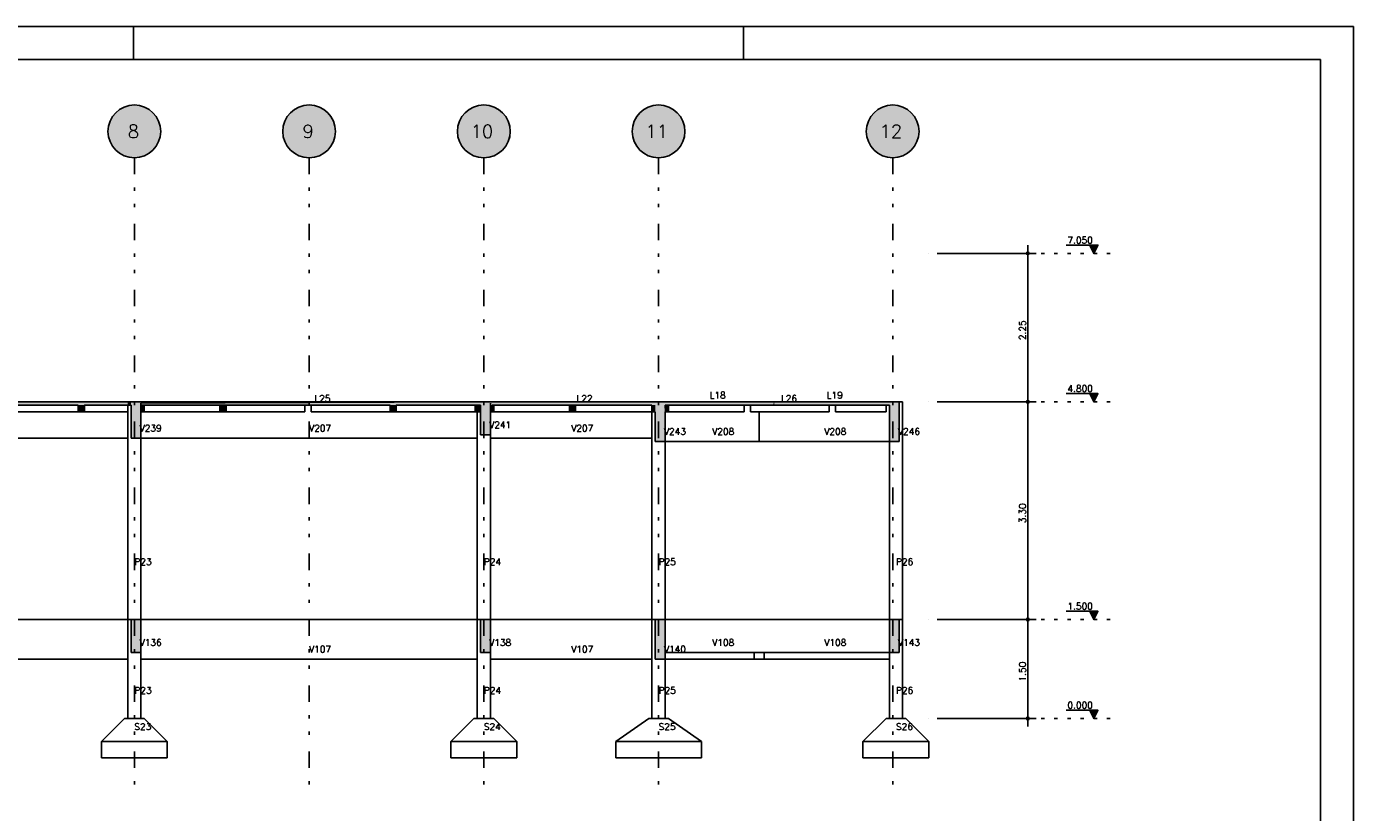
# Model space of a CAD drawing. Extents: x 0 to 84.1, y 0 to 59.4.
# Tile 8 of 8: x 43.9 to 84.1, y 35.6 to 59.4. Entities that reach past the tile are written whole.
import ezdxf

# ---------------------------------------------------------------- set-up
doc = ezdxf.new("R2010")
doc.units = 0
doc.linetypes.add('ESTILO_TQS_0002', pattern=[0.4, 0.1, -0.3])
doc.linetypes.add('ESTILO_TQS_0004', pattern=[2, 0.5, -0.4, 0.1, -0.4, 0.1, -0.5])
for name, color, linetype in [('1', 1, 'CONTINUOUS'), ('2', 2, 'CONTINUOUS'), ('6', 6, 'CONTINUOUS')]:
    doc.layers.add(name, color=color, linetype=linetype)
doc.styles.get("Standard").update_dxf_attribs({"font": 'ROMANS.SHX'})

msp = doc.modelspace()

# ---------------------------------------------------------------- linework, layer by layer
at = {"layer": '1', "linetype": 'ESTILO_TQS_0004'}
for p, q in [((47.124223, 55.421611), (47.124223, 36.42161)), ((52.424223, 55.421611), (52.424223, 36.42161)), ((57.724223, 55.421611), (57.724223, 36.42161)), ((63.024223, 55.421611), (63.024223, 36.42161)), ((70.124223, 55.421611), (70.124223, 36.42161))]:
    msp.add_line(p, q, dxfattribs=at)
at = {"layer": '1', "linetype": 'CONTINUOUS'}
for p, q in [((74.224223, 47.77161), (74.224223, 52.77161)), ((76.349223, 52.771611), (75.389223, 52.771611)), ((76.224223, 52.52161), (76.099223, 52.771611)), ((76.110371, 52.749314), (76.338075, 52.749314)), ((76.121519, 52.727019), (76.326927, 52.727019)), ((76.224223, 52.52161), (76.349223, 52.771611)), ((71.224223, 52.52161), (71.224223, 52.52161)), ((71.474223, 52.52161), (74.474223, 52.52161)), ((76.132667, 52.704723), (76.31578, 52.704723)), ((76.143814, 52.682427), (76.304632, 52.682427)), ((76.154962, 52.660132), (76.293484, 52.660131)), ((76.16611, 52.637836), (76.282336, 52.637836)), ((76.177258, 52.61554), (76.271189, 52.61554)), ((76.188406, 52.593244), (76.260041, 52.593244)), ((76.199554, 52.570948), (76.248893, 52.570948)), ((76.210701, 52.548653), (76.237744, 52.548653)), ((71.224223, 48.02161), (71.224223, 48.02161)), ((71.224223, 48.02161), (71.224223, 48.02161)), ((71.474223, 48.02161), (74.474223, 48.02161)), ((71.474223, 48.02161), (74.474223, 48.02161)), ((74.224223, 41.17161), (74.224223, 48.27161)), ((76.349223, 48.271611), (75.389223, 48.271611)), ((76.224223, 48.02161), (76.099223, 48.271611)), ((76.110371, 48.249314), (76.338075, 48.249314)), ((76.121519, 48.227019), (76.326927, 48.227019)), ((76.132667, 48.204723), (76.31578, 48.204723)), ((76.143814, 48.182427), (76.304632, 48.182427)), ((76.154962, 48.160132), (76.293484, 48.160131)), ((76.16611, 48.137836), (76.282336, 48.137836)), ((76.177258, 48.11554), (76.271189, 48.11554)), ((76.188406, 48.093244), (76.260041, 48.093244)), ((76.199554, 48.070948), (76.248893, 48.070948)), ((76.210701, 48.048653), (76.237744, 48.048653)), ((76.224223, 48.02161), (76.349223, 48.271611)), ((74.224223, 38.17161), (74.224223, 41.67161)), ((76.349223, 41.67161), (75.389223, 41.67161)), ((76.224223, 41.42161), (76.099223, 41.67161)), ((76.110371, 41.649314), (76.338075, 41.649314)), ((76.121519, 41.627018), (76.326927, 41.627018)), ((76.132667, 41.604723), (76.31578, 41.604723)), ((76.143814, 41.582427), (76.304632, 41.582427)), ((76.154962, 41.560132), (76.293484, 41.560131)), ((76.16611, 41.537836), (76.282336, 41.537836)), ((76.177258, 41.51554), (76.271189, 41.51554)), ((76.188406, 41.493243), (76.260041, 41.493244)), ((76.199554, 41.470948), (76.248893, 41.470948)), ((76.224223, 41.42161), (76.349223, 41.67161)), ((71.224223, 41.42161), (71.224223, 41.42161)), ((71.224223, 41.42161), (71.224223, 41.42161)), ((71.474223, 41.42161), (74.474223, 41.42161)), ((71.474223, 41.42161), (74.474223, 41.42161)), ((76.210701, 41.448653), (76.237744, 41.448653)), ((76.349223, 38.67161), (75.389223, 38.67161)), ((76.224223, 38.42161), (76.099223, 38.67161)), ((76.110371, 38.649314), (76.338075, 38.649314)), ((76.224223, 38.42161), (76.349223, 38.67161)), ((71.224223, 38.42161), (71.224223, 38.42161)), ((71.474223, 38.42161), (74.474223, 38.42161)), ((76.121519, 38.627018), (76.326927, 38.627018)), ((76.132667, 38.604723), (76.31578, 38.604723)), ((76.143814, 38.582427), (76.304632, 38.582427)), ((76.154962, 38.560132), (76.293484, 38.560131)), ((76.16611, 38.537836), (76.282336, 38.537836)), ((76.177258, 38.51554), (76.271189, 38.51554)), ((76.188406, 38.493243), (76.260041, 38.493244)), ((76.199554, 38.470948), (76.248893, 38.470948)), ((76.210701, 38.448653), (76.237744, 38.448653))]:
    msp.add_line(p, q, dxfattribs=at)
at = {"layer": '1', "linetype": 'ESTILO_TQS_0002'}
for p, q in [((74.224223, 52.52161), (76.824223, 52.52161)), ((74.224223, 48.02161), (76.824223, 48.02161)), ((74.224223, 41.42161), (76.824223, 41.42161)), ((74.224223, 38.42161), (76.824223, 38.42161))]:
    msp.add_line(p, q, dxfattribs=at)
at = {"layer": '1', "linetype": 'CONTINUOUS'}
for points in [[(76.099223, 52.771611), (76.224223, 52.52161), (76.349223, 52.771611), (76.099223, 52.771611)], [(76.099223, 48.271611), (76.224223, 48.02161), (76.349223, 48.271611), (76.099223, 48.271611)], [(76.099223, 41.67161), (76.224223, 41.42161), (76.349223, 41.67161), (76.099223, 41.67161)], [(76.099223, 38.67161), (76.224223, 38.42161), (76.349223, 38.67161), (76.099223, 38.67161)]]:
    msp.add_lwpolyline(points, dxfattribs=at)
for centre, radius in [((74.224223, 52.52161), 0.04), ((74.224223, 52.52161), 0.02), ((74.224223, 48.02161), 0.04), ((74.224223, 48.02161), 0.04), ((74.224223, 48.02161), 0.02), ((74.224223, 48.02161), 0.02), ((74.224223, 41.42161), 0.04), ((74.224223, 41.42161), 0.04), ((74.224223, 41.42161), 0.02), ((74.224223, 41.42161), 0.02), ((74.224223, 38.42161), 0.04), ((74.224223, 38.42161), 0.02)]:
    msp.add_circle(centre, radius, dxfattribs=at)
for points in [[(47.924223, 56.221611), (46.57818, 56.806279), (46.503654, 56.726481)], [(47.924223, 56.221611), (46.662879, 56.875186), (46.57818, 56.806279)], [(47.924223, 56.221611), (46.756171, 56.931919), (46.662879, 56.875186)], [(47.924223, 56.221611), (46.856319, 56.975419), (46.756171, 56.931919)], [(47.924223, 56.221611), (46.961458, 57.004878), (46.856319, 56.975419)], [(47.924223, 56.221611), (47.069629, 57.019746), (46.961458, 57.004878)], [(47.924223, 56.221611), (47.178817, 57.019746), (47.069629, 57.019746)], [(47.924223, 56.221611), (47.286988, 57.004878), (47.178817, 57.019746)], [(47.924223, 56.221611), (47.392127, 56.975419), (47.286988, 57.004878)], [(47.924223, 56.221611), (47.492275, 56.931919), (47.392127, 56.975419)], [(47.924223, 56.221611), (47.585567, 56.875186), (47.492275, 56.931919)], [(47.924223, 56.221611), (47.670265, 56.806279), (47.585567, 56.875186)], [(47.924223, 56.221611), (47.744792, 56.726481), (47.670265, 56.806279)], [(53.224223, 56.221611), (51.87818, 56.806279), (51.803654, 56.726481)], [(53.224223, 56.221611), (51.962879, 56.875186), (51.87818, 56.806279)], [(53.224223, 56.221611), (52.056171, 56.931919), (51.962879, 56.875186)], [(53.224223, 56.221611), (52.156319, 56.975419), (52.056171, 56.931919)], [(53.224223, 56.221611), (52.261458, 57.004878), (52.156319, 56.975419)], [(53.224223, 56.221611), (52.369629, 57.019746), (52.261458, 57.004878)], [(53.224223, 56.221611), (52.478817, 57.019746), (52.369629, 57.019746)], [(53.224223, 56.221611), (52.586988, 57.004878), (52.478817, 57.019746)], [(53.224223, 56.221611), (52.692127, 56.975419), (52.586988, 57.004878)], [(53.224223, 56.221611), (52.792275, 56.931919), (52.692127, 56.975419)], [(53.224223, 56.221611), (52.885567, 56.875186), (52.792275, 56.931919)], [(53.224223, 56.221611), (52.970265, 56.806279), (52.885567, 56.875186)], [(53.224223, 56.221611), (53.044792, 56.726481), (52.970265, 56.806279)], [(58.524223, 56.221611), (57.17818, 56.806279), (57.103654, 56.726481)], [(58.524223, 56.221611), (57.262879, 56.875186), (57.17818, 56.806279)], [(58.524223, 56.221611), (57.356171, 56.931919), (57.262879, 56.875186)], [(58.524223, 56.221611), (57.456319, 56.975419), (57.356171, 56.931919)], [(58.524223, 56.221611), (57.561458, 57.004878), (57.456319, 56.975419)], [(58.524223, 56.221611), (57.669629, 57.019746), (57.561458, 57.004878)], [(58.524223, 56.221611), (57.778817, 57.019746), (57.669629, 57.019746)], [(58.524223, 56.221611), (57.886988, 57.004878), (57.778817, 57.019746)], [(58.524223, 56.221611), (57.992127, 56.975419), (57.886988, 57.004878)], [(58.524223, 56.221611), (58.092275, 56.931919), (57.992127, 56.975419)], [(58.524223, 56.221611), (58.185567, 56.875186), (58.092275, 56.931919)], [(58.524223, 56.221611), (58.270265, 56.806279), (58.185567, 56.875186)], [(58.524223, 56.221611), (58.344792, 56.726481), (58.270265, 56.806279)], [(63.824223, 56.221611), (62.47818, 56.806279), (62.403654, 56.726481)], [(63.824223, 56.221611), (62.562879, 56.875186), (62.47818, 56.806279)], [(63.824223, 56.221611), (62.656171, 56.931919), (62.562879, 56.875186)], [(63.824223, 56.221611), (62.756319, 56.975419), (62.656171, 56.931919)], [(63.824223, 56.221611), (62.861458, 57.004878), (62.756319, 56.975419)], [(63.824223, 56.221611), (62.969629, 57.019746), (62.861458, 57.004878)], [(63.824223, 56.221611), (63.078817, 57.019746), (62.969629, 57.019746)], [(63.824223, 56.221611), (63.186988, 57.004878), (63.078817, 57.019746)], [(63.824223, 56.221611), (63.292127, 56.975419), (63.186988, 57.004878)], [(63.824223, 56.221611), (63.392275, 56.931919), (63.292127, 56.975419)], [(63.824223, 56.221611), (63.485567, 56.875186), (63.392275, 56.931919)], [(63.824223, 56.221611), (63.570265, 56.806279), (63.485567, 56.875186)], [(63.824223, 56.221611), (63.644792, 56.726481), (63.570265, 56.806279)], [(70.924223, 56.221611), (69.57818, 56.806279), (69.503654, 56.726481)], [(70.924223, 56.221611), (69.662879, 56.875186), (69.57818, 56.806279)], [(70.924223, 56.221611), (69.756171, 56.931919), (69.662879, 56.875186)], [(70.924223, 56.221611), (69.856319, 56.975419), (69.756171, 56.931919)], [(70.924223, 56.221611), (69.961458, 57.004878), (69.856319, 56.975419)], [(70.924223, 56.221611), (70.069629, 57.019746), (69.961458, 57.004878)], [(70.924223, 56.221611), (70.178817, 57.019746), (70.069629, 57.019746)], [(70.924223, 56.221611), (70.286988, 57.004878), (70.178817, 57.019746)], [(70.924223, 56.221611), (70.392127, 56.975419), (70.286988, 57.004878)], [(70.924223, 56.221611), (70.492275, 56.931919), (70.392127, 56.975419)], [(70.924223, 56.221611), (70.585567, 56.875186), (70.492275, 56.931919)], [(70.924223, 56.221611), (70.670265, 56.806279), (70.585567, 56.875186)], [(70.924223, 56.221611), (70.744792, 56.726481), (70.670265, 56.806279)], [(47.924223, 56.221611), (46.353889, 56.437448), (46.331674, 56.330544)], [(47.924223, 56.221611), (46.390454, 56.540331), (46.353889, 56.437448)], [(47.924223, 56.221611), (46.440687, 56.637278), (46.390454, 56.540331)], [(47.924223, 56.221611), (46.503654, 56.726481), (46.440687, 56.637278)], [(47.924223, 56.221611), (47.807758, 56.637278), (47.744792, 56.726481)], [(47.924223, 56.221611), (47.857992, 56.540331), (47.807758, 56.637278)], [(47.924223, 56.221611), (47.894557, 56.437448), (47.857992, 56.540331)], [(47.924223, 56.221611), (47.916772, 56.330544), (47.894557, 56.437448)], [(53.224223, 56.221611), (51.653889, 56.437448), (51.631674, 56.330544)], [(53.224223, 56.221611), (51.690454, 56.540331), (51.653889, 56.437448)], [(53.224223, 56.221611), (51.740687, 56.637278), (51.690454, 56.540331)], [(53.224223, 56.221611), (51.803654, 56.726481), (51.740687, 56.637278)], [(53.224223, 56.221611), (53.107758, 56.637278), (53.044792, 56.726481)], [(53.224223, 56.221611), (53.157992, 56.540331), (53.107758, 56.637278)], [(53.224223, 56.221611), (53.194557, 56.437448), (53.157992, 56.540331)], [(53.224223, 56.221611), (53.216772, 56.330544), (53.194557, 56.437448)], [(58.524223, 56.221611), (56.953889, 56.437448), (56.931674, 56.330544)], [(58.524223, 56.221611), (56.990454, 56.540331), (56.953889, 56.437448)], [(58.524223, 56.221611), (57.040687, 56.637278), (56.990454, 56.540331)], [(58.524223, 56.221611), (57.103654, 56.726481), (57.040687, 56.637278)], [(58.524223, 56.221611), (58.407758, 56.637278), (58.344792, 56.726481)], [(58.524223, 56.221611), (58.457992, 56.540331), (58.407758, 56.637278)], [(58.524223, 56.221611), (58.494557, 56.437448), (58.457992, 56.540331)], [(58.524223, 56.221611), (58.516772, 56.330544), (58.494557, 56.437448)], [(63.824223, 56.221611), (62.253889, 56.437448), (62.231674, 56.330544)], [(63.824223, 56.221611), (62.290454, 56.540331), (62.253889, 56.437448)], [(63.824223, 56.221611), (62.340687, 56.637278), (62.290454, 56.540331)], [(63.824223, 56.221611), (62.403654, 56.726481), (62.340687, 56.637278)], [(63.824223, 56.221611), (63.707758, 56.637278), (63.644792, 56.726481)], [(63.824223, 56.221611), (63.757992, 56.540331), (63.707758, 56.637278)], [(63.824223, 56.221611), (63.794557, 56.437448), (63.757992, 56.540331)], [(63.824223, 56.221611), (63.816772, 56.330544), (63.794557, 56.437448)], [(70.924223, 56.221611), (69.353889, 56.437448), (69.331674, 56.330544)], [(70.924223, 56.221611), (69.390454, 56.540331), (69.353889, 56.437448)], [(70.924223, 56.221611), (69.440687, 56.637278), (69.390454, 56.540331)], [(70.924223, 56.221611), (69.503654, 56.726481), (69.440687, 56.637278)], [(70.924223, 56.221611), (70.807758, 56.637278), (70.744792, 56.726481)], [(70.924223, 56.221611), (70.857992, 56.540331), (70.807758, 56.637278)], [(70.924223, 56.221611), (70.894557, 56.437448), (70.857992, 56.540331)], [(70.924223, 56.221611), (70.916772, 56.330544), (70.894557, 56.437448)], [(47.924223, 56.221611), (46.331674, 56.330544), (46.324223, 56.221611)], [(47.924223, 56.221611), (46.324223, 56.221611), (46.331674, 56.112677)], [(47.924223, 56.221611), (46.331674, 56.112677), (46.353889, 56.005773)], [(47.924223, 56.221611), (46.353889, 56.005773), (46.390454, 55.90289)], [(47.924223, 56.221611), (46.390454, 55.90289), (46.440687, 55.805943)], [(47.924223, 56.221611), (46.440687, 55.805943), (46.503654, 55.71674)], [(47.924223, 56.221611), (46.503654, 55.71674), (46.57818, 55.636942)], [(47.924223, 56.221611), (46.57818, 55.636942), (46.662879, 55.568035)], [(47.924223, 56.221611), (46.662879, 55.568035), (46.756171, 55.511302)], [(47.924223, 56.221611), (46.756171, 55.511302), (46.856319, 55.467802)], [(47.924223, 56.221611), (46.856319, 55.467802), (46.961458, 55.438343)], [(47.924223, 56.221611), (46.961458, 55.438343), (47.069629, 55.423475)], [(47.924223, 56.221611), (47.069629, 55.423475), (47.178817, 55.423475)], [(47.924223, 56.221611), (47.178817, 55.423475), (47.286988, 55.438343)], [(47.924223, 56.221611), (47.286988, 55.438343), (47.392127, 55.467802)], [(47.924223, 56.221611), (47.392127, 55.467802), (47.492275, 55.511302)], [(47.924223, 56.221611), (47.492275, 55.511302), (47.585567, 55.568035)], [(47.924223, 56.221611), (47.585567, 55.568035), (47.670265, 55.636942)], [(47.924223, 56.221611), (47.670265, 55.636942), (47.744792, 55.71674)], [(47.924223, 56.221611), (47.744792, 55.71674), (47.807758, 55.805943)], [(47.924223, 56.221611), (47.807758, 55.805943), (47.857992, 55.90289)], [(47.924223, 56.221611), (47.857992, 55.90289), (47.894557, 56.005773)], [(47.924223, 56.221611), (47.894557, 56.005773), (47.916772, 56.112677)], [(47.924223, 56.221611), (47.916772, 56.112677), (47.924223, 56.221611)], [(53.224223, 56.221611), (51.631674, 56.330544), (51.624223, 56.221611)], [(53.224223, 56.221611), (51.624223, 56.221611), (51.631674, 56.112677)], [(53.224223, 56.221611), (51.631674, 56.112677), (51.653889, 56.005773)], [(53.224223, 56.221611), (51.653889, 56.005773), (51.690454, 55.90289)], [(53.224223, 56.221611), (51.690454, 55.90289), (51.740687, 55.805943)], [(53.224223, 56.221611), (51.740687, 55.805943), (51.803654, 55.71674)], [(53.224223, 56.221611), (51.803654, 55.71674), (51.87818, 55.636942)], [(53.224223, 56.221611), (51.87818, 55.636942), (51.962879, 55.568035)], [(53.224223, 56.221611), (51.962879, 55.568035), (52.056171, 55.511302)], [(53.224223, 56.221611), (52.056171, 55.511302), (52.156319, 55.467802)], [(53.224223, 56.221611), (52.156319, 55.467802), (52.261458, 55.438343)], [(53.224223, 56.221611), (52.261458, 55.438343), (52.369629, 55.423475)], [(53.224223, 56.221611), (52.369629, 55.423475), (52.478817, 55.423475)], [(53.224223, 56.221611), (52.478817, 55.423475), (52.586988, 55.438343)], [(53.224223, 56.221611), (52.586988, 55.438343), (52.692127, 55.467802)], [(53.224223, 56.221611), (52.692127, 55.467802), (52.792275, 55.511302)], [(53.224223, 56.221611), (52.792275, 55.511302), (52.885567, 55.568035)], [(53.224223, 56.221611), (52.885567, 55.568035), (52.970265, 55.636942)], [(53.224223, 56.221611), (52.970265, 55.636942), (53.044792, 55.71674)], [(53.224223, 56.221611), (53.044792, 55.71674), (53.107758, 55.805943)], [(53.224223, 56.221611), (53.107758, 55.805943), (53.157992, 55.90289)], [(53.224223, 56.221611), (53.157992, 55.90289), (53.194557, 56.005773)], [(53.224223, 56.221611), (53.194557, 56.005773), (53.216772, 56.112677)], [(53.224223, 56.221611), (53.216772, 56.112677), (53.224223, 56.221611)], [(58.524223, 56.221611), (56.931674, 56.330544), (56.924223, 56.221611)], [(58.524223, 56.221611), (56.924223, 56.221611), (56.931674, 56.112677)], [(58.524223, 56.221611), (56.931674, 56.112677), (56.953889, 56.005773)], [(58.524223, 56.221611), (56.953889, 56.005773), (56.990454, 55.90289)], [(58.524223, 56.221611), (56.990454, 55.90289), (57.040687, 55.805943)], [(58.524223, 56.221611), (57.040687, 55.805943), (57.103654, 55.71674)], [(58.524223, 56.221611), (57.103654, 55.71674), (57.17818, 55.636942)], [(58.524223, 56.221611), (57.17818, 55.636942), (57.262879, 55.568035)], [(58.524223, 56.221611), (57.262879, 55.568035), (57.356171, 55.511302)], [(58.524223, 56.221611), (57.356171, 55.511302), (57.456319, 55.467802)], [(58.524223, 56.221611), (57.456319, 55.467802), (57.561458, 55.438343)], [(58.524223, 56.221611), (57.561458, 55.438343), (57.669629, 55.423475)], [(58.524223, 56.221611), (57.669629, 55.423475), (57.778817, 55.423475)], [(58.524223, 56.221611), (57.778817, 55.423475), (57.886988, 55.438343)], [(58.524223, 56.221611), (57.886988, 55.438343), (57.992127, 55.467802)], [(58.524223, 56.221611), (57.992127, 55.467802), (58.092275, 55.511302)], [(58.524223, 56.221611), (58.092275, 55.511302), (58.185567, 55.568035)], [(58.524223, 56.221611), (58.185567, 55.568035), (58.270265, 55.636942)], [(58.524223, 56.221611), (58.270265, 55.636942), (58.344792, 55.71674)], [(58.524223, 56.221611), (58.344792, 55.71674), (58.407758, 55.805943)], [(58.524223, 56.221611), (58.407758, 55.805943), (58.457992, 55.90289)], [(58.524223, 56.221611), (58.457992, 55.90289), (58.494557, 56.005773)], [(58.524223, 56.221611), (58.494557, 56.005773), (58.516772, 56.112677)], [(58.524223, 56.221611), (58.516772, 56.112677), (58.524223, 56.221611)], [(63.824223, 56.221611), (62.231674, 56.330544), (62.224223, 56.221611)], [(63.824223, 56.221611), (62.224223, 56.221611), (62.231674, 56.112677)], [(63.824223, 56.221611), (62.231674, 56.112677), (62.253889, 56.005773)], [(63.824223, 56.221611), (62.253889, 56.005773), (62.290454, 55.90289)], [(63.824223, 56.221611), (62.290454, 55.90289), (62.340687, 55.805943)], [(63.824223, 56.221611), (62.340687, 55.805943), (62.403654, 55.71674)], [(63.824223, 56.221611), (62.403654, 55.71674), (62.47818, 55.636942)], [(63.824223, 56.221611), (62.47818, 55.636942), (62.562879, 55.568035)], [(63.824223, 56.221611), (62.562879, 55.568035), (62.656171, 55.511302)], [(63.824223, 56.221611), (62.656171, 55.511302), (62.756319, 55.467802)], [(63.824223, 56.221611), (62.756319, 55.467802), (62.861458, 55.438343)], [(63.824223, 56.221611), (62.861458, 55.438343), (62.969629, 55.423475)], [(63.824223, 56.221611), (62.969629, 55.423475), (63.078817, 55.423475)], [(63.824223, 56.221611), (63.078817, 55.423475), (63.186988, 55.438343)], [(63.824223, 56.221611), (63.186988, 55.438343), (63.292127, 55.467802)], [(63.824223, 56.221611), (63.292127, 55.467802), (63.392275, 55.511302)], [(63.824223, 56.221611), (63.392275, 55.511302), (63.485567, 55.568035)], [(63.824223, 56.221611), (63.485567, 55.568035), (63.570265, 55.636942)], [(63.824223, 56.221611), (63.570265, 55.636942), (63.644792, 55.71674)], [(63.824223, 56.221611), (63.644792, 55.71674), (63.707758, 55.805943)], [(63.824223, 56.221611), (63.707758, 55.805943), (63.757992, 55.90289)], [(63.824223, 56.221611), (63.757992, 55.90289), (63.794557, 56.005773)], [(63.824223, 56.221611), (63.794557, 56.005773), (63.816772, 56.112677)], [(63.824223, 56.221611), (63.816772, 56.112677), (63.824223, 56.221611)], [(70.924223, 56.221611), (69.331674, 56.330544), (69.324223, 56.221611)], [(70.924223, 56.221611), (69.324223, 56.221611), (69.331674, 56.112677)], [(70.924223, 56.221611), (69.331674, 56.112677), (69.353889, 56.005773)], [(70.924223, 56.221611), (69.353889, 56.005773), (69.390454, 55.90289)], [(70.924223, 56.221611), (69.390454, 55.90289), (69.440687, 55.805943)], [(70.924223, 56.221611), (69.440687, 55.805943), (69.503654, 55.71674)], [(70.924223, 56.221611), (69.503654, 55.71674), (69.57818, 55.636942)], [(70.924223, 56.221611), (69.57818, 55.636942), (69.662879, 55.568035)], [(70.924223, 56.221611), (69.662879, 55.568035), (69.756171, 55.511302)], [(70.924223, 56.221611), (69.756171, 55.511302), (69.856319, 55.467802)], [(70.924223, 56.221611), (69.856319, 55.467802), (69.961458, 55.438343)], [(70.924223, 56.221611), (69.961458, 55.438343), (70.069629, 55.423475)], [(70.924223, 56.221611), (70.069629, 55.423475), (70.178817, 55.423475)], [(70.924223, 56.221611), (70.178817, 55.423475), (70.286988, 55.438343)], [(70.924223, 56.221611), (70.286988, 55.438343), (70.392127, 55.467802)], [(70.924223, 56.221611), (70.392127, 55.467802), (70.492275, 55.511302)], [(70.924223, 56.221611), (70.492275, 55.511302), (70.585567, 55.568035)], [(70.924223, 56.221611), (70.585567, 55.568035), (70.670265, 55.636942)], [(70.924223, 56.221611), (70.670265, 55.636942), (70.744792, 55.71674)], [(70.924223, 56.221611), (70.744792, 55.71674), (70.807758, 55.805943)], [(70.924223, 56.221611), (70.807758, 55.805943), (70.857992, 55.90289)], [(70.924223, 56.221611), (70.857992, 55.90289), (70.894557, 56.005773)], [(70.924223, 56.221611), (70.894557, 56.005773), (70.916772, 56.112677)], [(70.924223, 56.221611), (70.916772, 56.112677), (70.924223, 56.221611)]]:
    msp.add_solid(points, dxfattribs=at)
at = {"layer": '2', "linetype": 'CONTINUOUS'}
for p, q in [((84.100006, 59.400002), (0, 59.400002)), ((47.100006, 58.400002), (47.100006, 59.400002)), ((65.600006, 58.400002), (65.600006, 59.400002)), ((84.100006, 0), (84.100006, 59.400002))]:
    msp.add_line(p, q, dxfattribs=at)
msp.add_lwpolyline([(83.100006, 1), (2.5, 1), (2.5, 58.400002), (83.100006, 58.400002), (83.100006, 1)], dxfattribs=at)
for centre in [(47.124223, 56.221611), (52.424223, 56.221611), (57.724223, 56.221611), (63.024223, 56.221611), (70.124223, 56.221611)]:
    msp.add_circle(centre, 0.8, dxfattribs=at)
at = {"layer": '6', "linetype": 'CONTINUOUS'}
for p, q in [((46.924223, 48.02161), (37.864223, 48.02161)), ((43.028223, 47.92161), (45.420223, 47.92161)), ((45.420223, 47.72161), (45.420223, 47.92161)), ((45.608223, 47.92161), (45.420223, 47.72161)), ((45.420223, 47.72161), (45.608223, 47.92161)), ((45.420223, 47.92161), (45.420223, 47.72161)), ((45.608223, 47.92161), (46.924223, 47.92161)), ((45.608223, 47.72161), (45.608223, 47.92161)), ((47.024223, 48.02161), (46.924223, 48.02161)), ((46.924223, 47.92161), (46.980694, 47.92161)), ((46.924223, 47.72161), (46.924223, 47.92161)), ((46.980694, 47.92161), (47.024223, 47.92161)), ((47.324223, 48.02161), (47.024223, 48.02161)), ((47.024223, 47.92161), (47.024223, 46.92161)), ((47.324223, 47.978082), (57.567751, 48.02161)), ((47.324223, 47.978082), (57.524223, 48.02161)), ((51.49666, 48.02161), (47.324223, 48.02161)), ((47.324223, 47.92161), (47.324223, 47.978082)), ((47.324223, 47.72161), (47.324223, 47.92161)), ((47.324223, 47.92161), (47.424223, 47.92161)), ((47.365628, 47.72161), (47.324223, 47.92161)), ((47.324223, 47.92161), (47.365628, 47.72161)), ((47.424223, 47.72161), (47.324223, 47.92161)), ((47.324223, 47.92161), (47.424223, 47.72161)), ((47.424223, 47.92161), (47.324223, 47.92161)), ((47.424223, 47.92161), (49.720223, 47.92161)), ((47.424223, 47.72161), (47.424223, 47.92161)), ((49.720223, 47.92161), (49.752051, 47.92161)), ((49.720223, 47.72161), (49.720223, 47.92161)), ((49.908223, 47.92161), (49.720223, 47.72161)), ((49.720223, 47.72161), (49.908223, 47.92161)), ((49.720223, 47.92161), (49.720223, 47.72161)), ((49.752051, 47.92161), (49.908223, 47.92161)), ((49.908223, 47.92161), (51.49666, 47.92161)), ((49.908223, 47.72161), (49.908223, 47.92161)), ((57.524223, 48.02161), (51.49666, 48.02161)), ((51.764124, 48.02161), (51.49666, 48.02161)), ((51.49666, 47.92161), (51.764124, 47.92161)), ((51.764124, 47.92161), (51.49666, 47.92161)), ((57.524223, 48.02161), (51.764124, 48.02161)), ((51.764124, 47.92161), (54.880223, 47.92161)), ((52.300223, 47.72161), (52.300223, 47.92161)), ((52.300223, 47.72161), (52.300223, 47.92161)), ((52.300223, 47.72161), (52.300223, 47.92161)), ((52.488223, 47.92161), (52.488223, 47.72161)), ((54.880223, 47.72161), (54.880223, 47.92161)), ((54.880223, 47.72161), (54.880223, 47.92161)), ((55.068223, 47.92161), (54.880223, 47.72161)), ((54.880223, 47.72161), (55.068223, 47.92161)), ((54.880223, 47.92161), (54.880223, 47.72161)), ((55.068223, 47.92161), (57.460223, 47.92161)), ((55.068223, 47.72161), (55.068223, 47.92161)), ((57.460223, 47.92161), (57.460223, 47.72161)), ((57.624223, 47.72161), (57.460223, 47.92161)), ((57.460223, 47.92161), (57.624223, 47.72161)), ((57.624223, 47.92161), (57.460223, 47.92161)), ((57.567751, 48.02161), (57.524223, 48.02161)), ((57.624223, 48.02161), (57.524223, 48.02161)), ((57.624223, 48.02161), (57.567751, 48.02161)), ((57.924223, 48.02161), (57.624223, 48.02161)), ((57.624223, 47.92161), (57.624223, 47.808667)), ((57.624223, 47.808667), (57.624223, 47.92161)), ((60.655294, 48.02161), (57.924223, 48.02161)), ((57.924223, 47.92161), (57.924223, 47.978082)), ((57.924223, 47.834553), (57.924223, 47.92161)), ((58.024223, 47.92161), (57.924223, 47.834553)), ((57.924223, 47.834553), (58.024223, 47.92161)), ((57.981018, 47.92161), (58.024223, 47.92161)), ((58.024223, 47.92161), (60.320223, 47.92161)), ((58.024223, 47.72161), (58.024223, 47.92161)), ((60.320223, 47.92161), (60.41875, 47.92161)), ((60.41875, 47.92161), (60.320223, 47.92161)), ((60.320223, 47.92161), (60.320223, 47.72161)), ((60.320223, 47.72161), (60.41875, 47.92161)), ((60.41875, 47.92161), (60.320223, 47.72161)), ((60.41875, 47.92161), (60.508223, 47.92161)), ((60.476395, 47.72161), (60.41875, 47.92161)), ((60.41875, 47.92161), (60.476395, 47.72161)), ((60.508223, 47.72161), (60.41875, 47.92161)), ((60.41875, 47.92161), (60.508223, 47.72161)), ((60.508223, 47.92161), (60.41875, 47.92161)), ((60.508223, 47.92161), (60.655294, 47.92161)), ((60.508223, 47.72161), (60.508223, 47.92161)), ((60.891313, 48.02161), (60.655294, 48.02161)), ((60.891313, 48.02161), (60.655294, 48.02161)), ((60.655294, 47.92161), (60.891313, 47.92161)), ((62.86367, 48.02161), (60.891313, 48.02161)), ((60.891313, 47.92161), (62.824223, 47.92161)), ((62.924223, 48.02161), (62.824223, 48.02161)), ((62.824223, 47.72161), (62.824223, 47.92161)), ((62.824223, 47.92161), (62.824223, 47.72161)), ((62.924223, 48.02161), (62.86367, 48.02161)), ((63.224223, 48.02161), (62.924223, 48.02161)), ((65.924223, 48.02161), (63.224223, 48.02161)), ((63.224223, 47.92161), (63.324223, 47.92161)), ((63.235245, 47.72161), (63.224223, 47.92161)), ((63.224223, 47.92161), (63.235245, 47.72161)), ((63.324223, 47.72161), (63.224223, 47.92161)), ((63.224223, 47.92161), (63.324223, 47.72161)), ((63.324223, 47.92161), (63.224223, 47.92161)), ((63.324223, 47.92161), (63.949308, 47.92161)), ((63.324223, 47.72161), (63.324223, 47.92161)), ((63.949308, 47.92161), (65.924223, 47.92161)), ((65.620223, 47.72161), (65.620223, 47.92161)), ((65.808223, 47.92161), (65.808223, 47.72161)), ((66.074223, 48.02161), (65.924223, 48.02161)), ((65.924223, 47.92161), (65.936723, 47.92161)), ((65.936723, 47.92161), (65.924223, 47.92161)), ((65.936723, 47.92161), (66.060587, 47.92161)), ((66.074223, 47.92161), (65.936723, 47.92161)), ((66.060587, 47.92161), (66.074223, 47.92161)), ((66.224223, 48.02161), (66.074223, 48.02161)), ((66.074223, 47.92161), (66.211723, 47.92161)), ((66.087859, 47.92161), (66.074223, 47.92161)), ((66.211723, 47.92161), (66.087859, 47.92161)), ((66.211723, 47.92161), (66.224223, 47.92161)), ((66.224223, 47.92161), (66.211723, 47.92161)), ((66.532541, 48.02161), (66.224223, 48.02161)), ((66.532541, 48.02161), (66.224223, 48.02161)), ((66.224223, 47.92161), (66.490876, 47.92161)), ((66.490876, 47.92161), (66.224223, 47.92161)), ((66.490876, 47.92161), (66.532541, 47.92161)), ((66.532541, 47.92161), (66.490876, 47.92161)), ((70.024223, 48.02161), (66.532541, 48.02161)), ((66.532541, 47.92161), (70.012319, 47.92161)), ((68.200223, 47.72161), (68.200223, 47.92161)), ((68.388223, 47.92161), (68.388223, 47.72161)), ((69.924223, 47.72161), (69.924223, 47.92161)), ((70.012319, 47.92161), (70.024223, 47.92161)), ((70.324223, 48.02161), (70.024223, 48.02161)), ((70.024223, 47.92161), (70.024223, 46.82161)), ((70.024223, 47.92161), (70.024223, 46.82161)), ((70.024223, 46.82161), (70.024223, 47.92161)), ((70.324223, 46.995254), (70.324223, 48.02161)), ((70.424223, 48.02161), (70.324223, 48.02161)), ((70.424223, 41.42161), (70.424223, 48.02161)), ((43.028223, 47.72161), (45.420223, 47.72161)), ((45.420223, 47.72161), (45.608223, 47.72161)), ((45.608223, 47.72161), (46.924223, 47.72161)), ((46.924223, 46.92161), (46.924223, 47.72161)), ((46.924223, 47.72161), (46.924223, 41.42161)), ((47.324223, 47.400423), (47.324223, 47.72161)), ((47.324223, 47.72161), (47.365628, 47.72161)), ((47.365628, 47.72161), (47.424223, 47.72161)), ((47.424223, 47.72161), (49.720223, 47.72161)), ((49.720223, 47.72161), (49.908223, 47.72161)), ((49.908223, 47.72161), (52.300223, 47.72161)), ((52.488223, 47.72161), (54.880223, 47.72161)), ((54.880223, 47.72161), (55.068223, 47.72161)), ((55.068223, 47.72161), (57.460223, 47.72161)), ((57.460223, 47.72161), (57.477203, 47.72161)), ((57.477203, 47.72161), (57.478578, 47.72161)), ((57.478578, 47.72161), (57.524223, 47.72161)), ((57.524223, 47.72161), (57.567751, 47.72161)), ((57.524223, 47.72161), (57.524223, 41.42161)), ((57.567751, 47.72161), (57.624223, 47.72161)), ((57.624223, 47.808667), (57.624223, 47.72161)), ((57.624223, 47.72161), (57.624223, 47.808667)), ((57.624223, 47.72161), (57.624223, 47.02161)), ((57.924223, 47.72161), (57.924223, 47.834553)), ((57.981018, 47.72161), (57.924223, 47.834553)), ((57.924223, 47.834553), (57.981018, 47.72161)), ((58.024223, 47.72161), (57.924223, 47.834553)), ((57.924223, 47.834553), (58.024223, 47.72161)), ((57.924223, 47.456895), (57.924223, 47.72161)), ((57.924223, 47.72161), (57.981018, 47.72161)), ((57.924223, 41.42161), (57.924223, 47.72161)), ((57.981018, 47.72161), (58.024223, 47.72161)), ((58.024223, 47.72161), (60.320223, 47.72161)), ((60.320223, 47.72161), (60.329277, 47.72161)), ((60.329277, 47.72161), (60.359354, 47.72161)), ((60.359354, 47.72161), (60.41875, 47.72161)), ((60.41875, 47.72161), (60.426045, 47.72161)), ((60.426045, 47.72161), (60.43977, 47.72161)), ((60.43977, 47.72161), (60.476395, 47.72161)), ((60.476395, 47.72161), (60.508223, 47.72161)), ((60.508223, 47.72161), (62.824223, 47.72161)), ((62.824223, 47.72161), (62.924223, 47.72161)), ((62.824223, 47.72161), (62.824223, 41.42161)), ((62.924223, 47.72161), (62.924223, 46.82161)), ((63.224223, 46.951476), (63.224223, 47.72161)), ((63.224223, 47.72161), (63.235245, 47.72161)), ((63.235245, 47.72161), (63.324223, 47.72161)), ((63.324223, 47.72161), (65.620223, 47.72161)), ((65.808223, 47.72161), (65.924223, 47.72161)), ((65.924223, 47.72161), (65.961723, 47.72161)), ((65.961723, 47.72161), (66.074223, 47.72161)), ((66.074223, 47.72161), (66.074223, 46.82161)), ((66.074223, 46.82161), (66.074223, 47.72161)), ((66.074223, 47.72161), (66.115132, 47.72161)), ((66.115132, 47.72161), (66.186723, 47.72161)), ((66.186723, 47.72161), (66.224223, 47.72161)), ((66.224223, 47.72161), (68.200223, 47.72161)), ((68.388223, 47.72161), (69.924223, 47.72161)), ((47.324223, 46.92161), (47.324223, 47.400423)), ((57.924223, 47.02161), (57.924223, 47.456895)), ((37.864223, 46.92161), (46.924223, 46.92161)), ((47.024223, 46.92161), (47.193638, 46.92161)), ((47.193638, 46.92161), (47.324223, 46.92161)), ((47.324223, 46.92161), (57.524223, 46.92161)), ((47.324223, 41.42161), (47.324223, 46.92161)), ((57.624223, 47.02161), (57.793638, 47.02161)), ((57.793638, 47.02161), (57.924223, 47.02161)), ((57.924223, 46.92161), (62.824223, 46.92161)), ((62.924223, 46.82161), (63.191756, 46.82161)), ((63.191756, 46.82161), (63.224223, 46.82161)), ((63.224223, 46.82161), (63.224223, 46.951476)), ((63.224223, 46.82161), (65.924223, 46.82161)), ((63.224223, 41.42161), (63.224223, 46.82161)), ((65.924223, 46.82161), (66.074223, 46.82161)), ((66.074223, 46.82161), (66.224223, 46.82161)), ((66.224223, 46.82161), (70.024223, 46.82161)), ((70.024223, 46.82161), (70.280812, 46.82161)), ((70.024223, 46.82161), (70.024223, 41.42161)), ((70.280812, 46.82161), (70.324223, 46.82161)), ((70.324223, 46.82161), (70.324223, 46.995254)), ((46.924223, 41.42161), (37.864223, 41.42161)), ((46.924223, 40.22161), (46.924223, 41.42161)), ((46.924223, 41.42161), (46.924223, 38.42161)), ((47.024223, 41.42161), (46.924223, 41.42161)), ((46.924223, 41.42161), (47.324223, 41.42161)), ((47.024223, 41.42161), (47.024223, 40.42161)), ((47.324223, 41.42161), (47.024223, 41.42161)), ((57.524223, 41.42161), (47.324223, 41.42161)), ((47.324223, 40.856894), (47.324223, 41.42161)), ((57.524223, 41.42161), (57.524223, 38.42161)), ((57.624223, 41.42161), (57.524223, 41.42161)), ((57.524223, 41.42161), (57.924223, 41.42161)), ((57.624223, 41.42161), (57.624223, 40.42161)), ((57.924223, 41.42161), (57.624223, 41.42161)), ((62.824223, 41.42161), (57.924223, 41.42161)), ((57.924223, 40.856894), (57.924223, 41.42161)), ((57.924223, 38.42161), (57.924223, 41.42161)), ((62.824223, 41.42161), (62.824223, 38.42161)), ((62.924223, 41.42161), (62.824223, 41.42161)), ((62.824223, 41.42161), (63.224223, 41.42161)), ((62.924223, 41.42161), (62.924223, 40.22161)), ((63.224223, 41.42161), (62.924223, 41.42161)), ((63.224223, 40.351476), (63.224223, 41.42161)), ((65.924223, 41.42161), (63.224223, 41.42161)), ((66.074223, 41.42161), (65.924223, 41.42161)), ((66.224223, 41.42161), (66.074223, 41.42161)), ((70.024223, 41.42161), (66.224223, 41.42161)), ((70.024223, 41.42161), (70.024223, 40.42161)), ((70.324223, 41.42161), (70.024223, 41.42161)), ((70.024223, 41.42161), (70.024223, 40.42161)), ((70.024223, 40.42161), (70.024223, 41.42161)), ((70.024223, 41.42161), (70.424223, 41.42161)), ((70.324223, 40.566313), (70.324223, 41.42161)), ((70.424223, 41.42161), (70.324223, 41.42161)), ((70.424223, 38.42161), (70.424223, 41.42161)), ((47.324223, 40.42161), (47.324223, 40.856894)), ((57.924223, 40.42161), (57.924223, 40.856894)), ((47.024223, 40.42161), (47.193638, 40.42161)), ((47.193638, 40.42161), (47.324223, 40.42161)), ((47.324223, 38.42161), (47.324223, 40.42161)), ((57.624223, 40.42161), (57.793638, 40.42161)), ((57.793638, 40.42161), (57.924223, 40.42161)), ((63.224223, 40.42161), (65.924223, 40.42161)), ((63.224223, 40.22161), (63.224223, 40.351476)), ((65.924223, 40.42161), (65.924223, 40.22161)), ((65.924223, 40.42161), (65.949223, 40.42161)), ((65.949223, 40.42161), (66.074223, 40.42161)), ((66.074223, 40.42161), (66.199223, 40.42161)), ((66.199223, 40.42161), (66.224223, 40.42161)), ((66.224223, 40.22161), (66.224223, 40.42161)), ((66.224223, 40.42161), (70.024223, 40.42161)), ((70.024223, 40.42161), (70.280812, 40.42161)), ((70.024223, 40.42161), (70.024223, 38.42161)), ((70.280812, 40.42161), (70.324223, 40.42161)), ((70.324223, 40.42161), (70.324223, 40.566313)), ((37.864223, 40.22161), (46.924223, 40.22161)), ((47.324223, 40.22161), (57.524223, 40.22161)), ((57.924223, 40.22161), (62.824223, 40.22161)), ((62.924223, 40.22161), (63.191756, 40.22161)), ((63.191756, 40.22161), (63.224223, 40.22161)), ((63.224223, 40.22161), (65.924223, 40.22161)), ((63.224223, 38.42161), (63.224223, 40.22161)), ((65.924223, 40.22161), (66.074223, 40.22161)), ((66.074223, 40.22161), (66.224223, 40.22161)), ((66.224223, 40.22161), (70.024223, 40.22161)), ((46.824223, 38.42161), (46.124223, 37.72161)), ((47.424223, 38.42161), (46.824223, 38.42161)), ((48.124223, 37.72161), (47.424223, 38.42161)), ((57.424223, 38.42161), (56.724223, 37.72161)), ((58.024223, 38.42161), (57.424223, 38.42161)), ((58.724223, 37.72161), (58.024223, 38.42161)), ((62.724223, 38.42161), (61.724223, 37.72161)), ((63.324223, 38.42161), (62.724223, 38.42161)), ((64.324223, 37.72161), (63.324223, 38.42161)), ((69.924223, 38.42161), (69.224223, 37.72161)), ((70.524223, 38.42161), (69.924223, 38.42161)), ((71.224223, 37.72161), (70.524223, 38.42161)), ((46.124223, 37.72161), (46.124223, 37.22161)), ((48.124223, 37.72161), (46.124223, 37.72161)), ((46.124223, 37.72161), (48.124223, 37.72161)), ((48.124223, 37.22161), (48.124223, 37.72161)), ((56.724223, 37.72161), (56.724223, 37.22161)), ((58.724223, 37.72161), (56.724223, 37.72161)), ((56.724223, 37.72161), (58.724223, 37.72161)), ((58.724223, 37.22161), (58.724223, 37.72161)), ((61.724223, 37.72161), (61.724223, 37.22161)), ((64.324223, 37.72161), (61.724223, 37.72161)), ((61.724223, 37.72161), (64.324223, 37.72161)), ((64.324223, 37.22161), (64.324223, 37.72161)), ((69.224223, 37.72161), (69.224223, 37.22161)), ((71.224223, 37.72161), (69.224223, 37.72161)), ((69.224223, 37.72161), (71.224223, 37.72161)), ((71.224223, 37.22161), (71.224223, 37.72161)), ((46.124223, 37.22161), (48.124223, 37.22161)), ((56.724223, 37.22161), (58.724223, 37.22161)), ((61.724223, 37.22161), (64.324223, 37.22161)), ((69.224223, 37.22161), (71.224223, 37.22161))]:
    msp.add_line(p, q, dxfattribs=at)
for points in [[(46.924223, 48.02161), (41.874528, 48.02161), (37.864223, 48.02161)], [(46.924223, 48.02161), (37.864223, 48.02161), (37.864223, 47.978082)], [(46.924223, 48.02161), (37.864223, 47.978082), (37.864223, 47.92161)], [(46.924223, 48.02161), (37.864223, 47.92161), (41.874528, 47.92161)], [(46.924223, 48.02161), (42.116112, 48.02161), (41.874528, 48.02161)], [(46.924223, 48.02161), (41.874528, 47.92161), (42.116112, 47.92161)], [(46.924223, 48.02161), (42.116112, 47.92161), (46.924223, 47.92161)], [(45.420223, 47.72161), (45.608223, 47.72161), (45.608223, 47.92161)], [(45.420223, 47.72161), (45.608223, 47.92161), (45.502401, 47.92161)], [(45.420223, 47.72161), (45.502401, 47.92161), (45.420223, 47.92161)], [(45.420223, 47.72161), (45.420223, 47.92161), (45.420223, 47.72161)], [(46.924223, 48.02161), (46.924223, 47.92161), (46.980694, 47.92161)], [(46.924223, 48.02161), (46.980694, 47.92161), (47.024223, 47.92161)], [(46.924223, 48.02161), (47.024223, 47.92161), (47.024223, 47.965139)], [(46.924223, 48.02161), (47.024223, 47.965139), (47.024223, 48.02161)], [(46.924223, 48.02161), (47.024223, 48.02161), (46.980694, 48.02161)], [(46.924223, 48.02161), (46.980694, 48.02161), (46.924223, 48.02161)], [(47.024223, 48.02161), (47.024223, 47.542797), (47.024223, 46.92161)], [(47.024223, 48.02161), (47.024223, 46.92161), (47.193638, 46.92161)], [(47.024223, 48.02161), (47.193638, 46.92161), (47.324223, 46.92161)], [(47.024223, 48.02161), (47.324223, 46.92161), (47.324223, 47.400423)], [(47.024223, 48.02161), (47.324223, 47.400423), (47.324223, 48.02161)], [(47.024223, 48.02161), (47.324223, 48.02161), (47.193638, 48.02161)], [(47.024223, 48.02161), (47.193638, 48.02161), (47.024223, 48.02161)], [(47.324223, 47.978082), (57.624223, 47.965139), (57.624223, 48.02161)], [(47.324223, 47.978082), (57.624223, 48.02161), (57.567751, 48.02161)], [(47.324223, 47.978082), (57.567751, 48.02161), (57.524223, 48.02161)], [(47.324223, 47.978082), (57.524223, 48.02161), (51.764124, 48.02161)], [(47.324223, 47.978082), (51.764124, 48.02161), (51.49666, 48.02161)], [(47.324223, 47.978082), (51.49666, 48.02161), (47.324223, 48.02161)], [(47.324223, 47.978082), (47.324223, 48.02161), (47.324223, 47.978082)], [(47.324223, 47.978082), (47.324223, 47.92161), (51.49666, 47.92161)], [(47.324223, 47.978082), (51.49666, 47.92161), (51.764124, 47.92161)], [(47.324223, 47.978082), (51.764124, 47.92161), (57.524223, 47.92161)], [(47.324223, 47.978082), (57.524223, 47.92161), (57.567751, 47.92161)], [(47.324223, 47.978082), (57.567751, 47.92161), (57.624223, 47.92161)], [(47.324223, 47.978082), (57.624223, 47.92161), (57.624223, 47.965139)], [(47.324223, 47.92161), (47.324223, 47.834553), (47.324223, 47.72161)], [(47.324223, 47.92161), (47.324223, 47.72161), (47.365628, 47.72161)], [(47.324223, 47.92161), (47.365628, 47.72161), (47.424223, 47.72161)], [(47.324223, 47.92161), (47.424223, 47.72161), (47.424223, 47.92161)], [(47.324223, 47.92161), (47.424223, 47.92161), (47.365628, 47.92161)], [(47.324223, 47.92161), (47.365628, 47.92161), (47.324223, 47.92161)], [(49.720223, 47.72161), (49.908223, 47.72161), (49.908223, 47.92161)], [(49.720223, 47.72161), (49.908223, 47.92161), (49.752051, 47.92161)], [(49.720223, 47.72161), (49.752051, 47.92161), (49.720223, 47.92161)], [(49.720223, 47.72161), (49.720223, 47.92161), (49.720223, 47.72161)], [(54.880223, 47.72161), (55.068223, 47.72161), (55.068223, 47.92161)], [(54.880223, 47.72161), (55.068223, 47.92161), (54.889277, 47.92161)], [(54.880223, 47.72161), (54.889277, 47.92161), (54.880223, 47.92161)], [(54.880223, 47.72161), (54.880223, 47.92161), (54.880223, 47.72161)], [(57.460223, 47.92161), (57.460223, 47.72161), (57.477203, 47.72161)], [(57.460223, 47.92161), (57.477203, 47.72161), (57.478578, 47.72161)], [(57.460223, 47.92161), (57.478578, 47.72161), (57.524223, 47.72161)], [(57.460223, 47.92161), (57.524223, 47.72161), (57.567751, 47.72161)], [(57.460223, 47.92161), (57.567751, 47.72161), (57.624223, 47.72161)], [(57.460223, 47.92161), (57.624223, 47.72161), (57.624223, 47.808667)], [(57.460223, 47.92161), (57.624223, 47.808667), (57.624223, 47.92161)], [(57.460223, 47.92161), (57.624223, 47.92161), (57.567751, 47.92161)], [(57.460223, 47.92161), (57.567751, 47.92161), (57.524223, 47.92161)], [(57.460223, 47.92161), (57.524223, 47.92161), (57.478578, 47.92161)], [(57.460223, 47.92161), (57.478578, 47.92161), (57.477203, 47.92161)], [(57.460223, 47.92161), (57.477203, 47.92161), (57.460223, 47.92161)], [(57.624223, 48.02161), (57.624223, 47.586326), (57.624223, 47.02161)], [(57.624223, 48.02161), (57.624223, 47.02161), (57.793638, 47.02161)], [(57.624223, 48.02161), (57.793638, 47.02161), (57.924223, 47.02161)], [(57.624223, 48.02161), (57.924223, 47.02161), (57.924223, 47.456895)], [(57.624223, 48.02161), (57.924223, 47.456895), (57.924223, 48.02161)], [(57.624223, 48.02161), (57.924223, 48.02161), (57.793638, 48.02161)], [(57.624223, 48.02161), (57.793638, 48.02161), (57.624223, 48.02161)], [(57.924223, 47.978082), (62.924223, 47.9348), (62.924223, 48.02161)], [(57.924223, 47.978082), (62.924223, 48.02161), (62.86367, 48.02161)], [(57.924223, 47.978082), (62.86367, 48.02161), (60.891313, 48.02161)], [(57.924223, 47.978082), (60.891313, 48.02161), (60.655294, 48.02161)], [(57.924223, 47.978082), (60.655294, 48.02161), (57.924223, 48.02161)], [(57.924223, 47.978082), (57.924223, 48.02161), (57.924223, 47.978082)], [(57.924223, 47.978082), (57.924223, 47.92161), (60.655294, 47.92161)], [(57.924223, 47.978082), (60.655294, 47.92161), (60.891313, 47.92161)], [(57.924223, 47.978082), (60.891313, 47.92161), (62.86367, 47.92161)], [(57.924223, 47.978082), (62.86367, 47.92161), (62.924223, 47.92161)], [(57.924223, 47.978082), (62.924223, 47.92161), (62.924223, 47.9348)], [(57.924223, 47.834553), (58.024223, 47.72161), (58.024223, 47.92161)], [(57.924223, 47.834553), (58.024223, 47.92161), (57.981018, 47.92161)], [(57.924223, 47.834553), (57.981018, 47.92161), (57.924223, 47.92161)], [(57.924223, 47.834553), (57.924223, 47.92161), (57.924223, 47.834553)], [(60.41875, 47.92161), (60.329277, 47.92161), (60.320223, 47.92161)], [(60.41875, 47.92161), (60.320223, 47.92161), (60.320223, 47.72161)], [(60.41875, 47.92161), (60.320223, 47.72161), (60.329277, 47.72161)], [(60.41875, 47.92161), (60.359354, 47.92161), (60.329277, 47.92161)], [(60.41875, 47.92161), (60.329277, 47.72161), (60.359354, 47.72161)], [(60.41875, 47.92161), (60.359354, 47.72161), (60.41875, 47.72161)], [(60.41875, 47.92161), (60.41875, 47.72161), (60.426045, 47.72161)], [(60.41875, 47.92161), (60.426045, 47.72161), (60.43977, 47.72161)], [(60.41875, 47.92161), (60.43977, 47.72161), (60.476395, 47.72161)], [(60.41875, 47.92161), (60.476395, 47.72161), (60.508223, 47.72161)], [(60.41875, 47.92161), (60.508223, 47.72161), (60.508223, 47.92161)], [(60.41875, 47.92161), (60.508223, 47.92161), (60.476395, 47.92161)], [(60.41875, 47.92161), (60.476395, 47.92161), (60.43977, 47.92161)], [(60.41875, 47.92161), (60.43977, 47.92161), (60.426045, 47.92161)], [(60.41875, 47.92161), (60.426045, 47.92161), (60.41875, 47.92161)], [(62.824223, 47.72161), (62.924223, 47.74799), (62.924223, 47.92161)], [(62.824223, 47.72161), (62.924223, 47.92161), (62.86367, 47.92161)], [(62.824223, 47.72161), (62.86367, 47.92161), (62.824223, 47.92161)], [(62.824223, 47.72161), (62.824223, 47.92161), (62.824223, 47.72161)], [(62.924223, 48.02161), (62.924223, 47.863334), (62.924223, 46.82161)], [(62.924223, 48.02161), (62.924223, 46.82161), (63.191756, 46.82161)], [(62.924223, 48.02161), (63.191756, 46.82161), (63.224223, 46.82161)], [(62.924223, 48.02161), (63.224223, 46.82161), (63.224223, 46.951476)], [(62.924223, 48.02161), (63.224223, 46.951476), (63.224223, 48.02161)], [(62.924223, 48.02161), (63.224223, 48.02161), (63.191756, 48.02161)], [(62.924223, 48.02161), (63.191756, 48.02161), (62.924223, 48.02161)], [(66.532541, 48.02161), (63.949308, 48.02161), (63.224223, 48.02161)], [(66.532541, 48.02161), (63.224223, 48.02161), (63.224223, 48.010788)], [(66.532541, 48.02161), (63.224223, 48.010788), (63.224223, 47.92161)], [(66.532541, 48.02161), (63.224223, 47.92161), (63.949308, 47.92161)], [(63.224223, 47.92161), (63.224223, 47.899966), (63.224223, 47.72161)], [(63.224223, 47.92161), (63.224223, 47.72161), (63.235245, 47.72161)], [(63.224223, 47.92161), (63.235245, 47.72161), (63.324223, 47.72161)], [(63.224223, 47.92161), (63.324223, 47.72161), (63.324223, 47.92161)], [(63.224223, 47.92161), (63.324223, 47.92161), (63.235245, 47.92161)], [(63.224223, 47.92161), (63.235245, 47.92161), (63.224223, 47.92161)], [(66.532541, 48.02161), (66.490876, 48.02161), (63.949308, 48.02161)], [(66.532541, 48.02161), (63.949308, 47.92161), (66.490876, 47.92161)], [(66.532541, 48.02161), (66.490876, 47.92161), (66.532541, 47.92161)], [(66.532541, 48.02161), (66.532541, 47.92161), (70.012319, 47.92161)], [(66.532541, 48.02161), (70.012319, 47.92161), (70.024223, 47.92161)], [(66.532541, 48.02161), (70.024223, 47.92161), (70.024223, 47.933515)], [(66.532541, 48.02161), (70.024223, 47.933515), (70.024223, 48.02161)], [(66.532541, 48.02161), (70.024223, 48.02161), (70.012319, 48.02161)], [(66.532541, 48.02161), (70.012319, 48.02161), (66.532541, 48.02161)], [(70.024223, 48.02161), (70.024223, 47.878758), (70.024223, 46.82161)], [(70.024223, 48.02161), (70.024223, 46.82161), (70.280812, 46.82161)], [(70.024223, 48.02161), (70.280812, 46.82161), (70.324223, 46.82161)], [(70.024223, 48.02161), (70.324223, 46.82161), (70.324223, 46.995254)], [(70.024223, 48.02161), (70.324223, 46.995254), (70.324223, 48.02161)], [(70.024223, 48.02161), (70.324223, 48.02161), (70.280812, 48.02161)], [(70.024223, 48.02161), (70.280812, 48.02161), (70.024223, 48.02161)], [(45.420223, 47.72161), (45.502401, 47.72161), (45.608223, 47.72161)], [(49.720223, 47.72161), (49.752051, 47.72161), (49.908223, 47.72161)], [(54.880223, 47.72161), (54.889277, 47.72161), (55.068223, 47.72161)], [(57.924223, 47.834553), (57.924223, 47.72161), (57.981018, 47.72161)], [(57.924223, 47.834553), (57.981018, 47.72161), (58.024223, 47.72161)], [(62.824223, 47.72161), (62.924223, 47.72161), (62.924223, 47.74799)], [(62.824223, 47.72161), (62.86367, 47.72161), (62.924223, 47.72161)], [(47.024223, 41.42161), (47.024223, 40.986326), (47.024223, 40.42161)], [(47.024223, 41.42161), (47.024223, 40.42161), (47.193638, 40.42161)], [(47.024223, 41.42161), (47.193638, 40.42161), (47.324223, 40.42161)], [(47.024223, 41.42161), (47.324223, 40.42161), (47.324223, 40.856894)], [(47.024223, 41.42161), (47.324223, 40.856894), (47.324223, 41.42161)], [(47.024223, 41.42161), (47.324223, 41.42161), (47.193638, 41.42161)], [(47.024223, 41.42161), (47.193638, 41.42161), (47.024223, 41.42161)], [(57.624223, 41.42161), (57.624223, 40.986326), (57.624223, 40.42161)], [(57.624223, 41.42161), (57.624223, 40.42161), (57.793638, 40.42161)], [(57.624223, 41.42161), (57.793638, 40.42161), (57.924223, 40.42161)], [(57.624223, 41.42161), (57.924223, 40.42161), (57.924223, 40.856894)], [(57.624223, 41.42161), (57.924223, 40.856894), (57.924223, 41.42161)], [(57.624223, 41.42161), (57.924223, 41.42161), (57.793638, 41.42161)], [(57.624223, 41.42161), (57.793638, 41.42161), (57.624223, 41.42161)], [(62.924223, 41.42161), (62.924223, 41.263333), (62.924223, 40.22161)], [(62.924223, 41.42161), (62.924223, 40.22161), (63.191756, 40.22161)], [(62.924223, 41.42161), (63.191756, 40.22161), (63.224223, 40.22161)], [(62.924223, 41.42161), (63.224223, 40.22161), (63.224223, 40.351476)], [(62.924223, 41.42161), (63.224223, 40.351476), (63.224223, 41.42161)], [(62.924223, 41.42161), (63.224223, 41.42161), (63.191756, 41.42161)], [(62.924223, 41.42161), (63.191756, 41.42161), (62.924223, 41.42161)], [(70.024223, 41.42161), (70.024223, 41.302566), (70.024223, 40.42161)], [(70.024223, 41.42161), (70.024223, 40.42161), (70.280812, 40.42161)], [(70.024223, 41.42161), (70.280812, 40.42161), (70.324223, 40.42161)], [(70.024223, 41.42161), (70.324223, 40.42161), (70.324223, 40.566313)], [(70.024223, 41.42161), (70.324223, 40.566313), (70.324223, 41.42161)], [(70.024223, 41.42161), (70.324223, 41.42161), (70.280812, 41.42161)], [(70.024223, 41.42161), (70.280812, 41.42161), (70.024223, 41.42161)]]:
    msp.add_solid(points, dxfattribs=at)

# ---------------------------------------------------------------- texts
at = {"layer": '1', "linetype": 'CONTINUOUS'}
for s, p in [('7.050', (75.424223, 52.821611)), ('L18', (64.574223, 48.12161)), ('L19', (68.124223, 48.12161)), ('4.800', (75.424223, 48.321611)), ('L25', (52.585334, 48.02161)), ('L22', (60.535334, 48.02161)), ('L26', (66.735334, 48.02161)), ('V239', (47.285334, 47.12161)), ('V207', (52.424223, 47.12161)), ('V241', (57.885334, 47.22161)), ('V207', (60.374223, 47.12161)), ('V243', (63.185334, 47.02161)), ('V208', (64.649223, 47.02161)), ('V208', (68.049223, 47.02161)), ('V246', (70.285334, 47.02161)), ('P23', (47.124223, 43.07161)), ('P24', (57.724223, 43.07161)), ('P25', (63.024223, 43.07161)), ('P26', (70.224223, 43.07161)), ('1.500', (75.424223, 41.72161)), ('V136', (47.285334, 40.62161)), ('V138', (57.885334, 40.62161)), ('V108', (64.649223, 40.62161)), ('V108', (68.049223, 40.62161)), ('V143', (70.285334, 40.62161)), ('V107', (52.424223, 40.42161)), ('V107', (60.374223, 40.42161)), ('V140', (63.185334, 40.42161)), ('P23', (47.124223, 39.17161)), ('P24', (57.724223, 39.17161)), ('P25', (63.024223, 39.17161)), ('P26', (70.224223, 39.17161)), ('0.000', (75.424223, 38.72161)), ('S23', (47.124223, 38.07161)), ('S24', (57.724223, 38.07161)), ('S25', (63.024223, 38.07161)), ('S26', (70.224223, 38.07161))]:
    msp.add_text(s, height=0.2, dxfattribs=at).set_placement(p)
for s, p in [('2.25', (74.164223, 49.89161)), ('3.30', (74.164223, 44.34161)), ('1.50', (74.164223, 39.54161))]:
    msp.add_text(s, height=0.2, rotation=90, dxfattribs=at).set_placement(p)
at = {"layer": '6', "linetype": 'CONTINUOUS'}
for s, p in [('8', (46.924223, 56.021611)), ('9', (52.224223, 56.021611)), ('10', (57.324223, 56.021611)), ('11', (62.624223, 56.021611)), ('12', (69.724223, 56.021611))]:
    msp.add_text(s, height=0.4, dxfattribs=at).set_placement(p)

doc.saveas('drawing.dxf')
